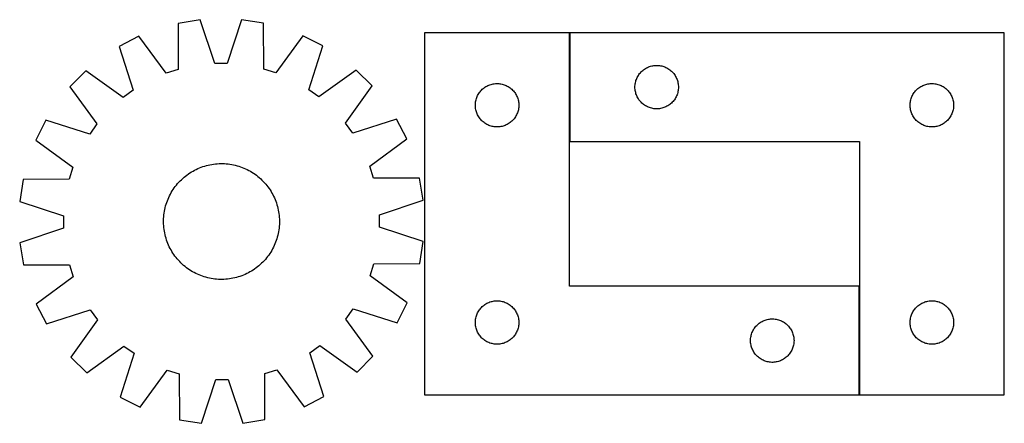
# Model space of a CAD drawing. Header units: millimetres. Extents: x 7 to 1492, y 7 to 286.
# Tile 1 of 2: x 7 to 687, y 7 to 286. Entities that reach past the tile are written whole.
import ezdxf

# ---------------------------------------------------------------- set-up
doc = ezdxf.new("R2010")
doc.units = ezdxf.units.MM
doc.layers.add('COMMON', color=5, linetype='CONTINUOUS', true_color=0x0000ff)
doc.layers.add('CUT', color=7, linetype='CONTINUOUS', true_color=0x000000)

msp = doc.modelspace()

# ---------------------------------------------------------------- linework, layer by layer
at = {"layer": 'COMMON'}
for p, q in [((386.418242, 276.960029), (386.418242, 201.960029)), ((586.418242, 101.960029), (586.418242, 26.960029))]:
    msp.add_line(p, q, dxfattribs=at)
at = {"layer": 'CUT'}
for p, q in [((131.319935, 285.916072), (116.131114, 283.460416)), ((141.39889, 255.793167), (131.319935, 285.916072)), ((159.858636, 286.007641), (149.97319, 255.820678)), ((175.062903, 283.649504), (159.858636, 286.007641)), ((116.131114, 283.460416), (116.05778, 251.696138)), ((175.340069, 251.88635), (175.062903, 283.649504)), ((89.017493, 274.554386), (75.330904, 267.525314)), ((107.911638, 249.020369), (89.017493, 274.554386)), ((202.233117, 274.917647), (183.503214, 249.262911)), ((215.96453, 267.976549), (202.233117, 274.917647)), ((386.318242, 276.960029), (286.318242, 276.960029)), ((286.318242, 276.960029), (286.318242, 26.960029)), ((386.318242, 101.960029), (386.318242, 276.960029)), ((686.518243, 276.960029), (386.518243, 276.960029)), ((386.518243, 276.960029), (386.518243, 201.960029)), ((686.518243, 26.960029), (686.518243, 276.960029)), ((75.330904, 267.525314), (85.076862, 237.293029)), ((206.412776, 237.682346), (215.96453, 267.976549)), ((116.05778, 251.696138), (107.911638, 249.020369)), ((149.97319, 255.820678), (141.39889, 255.793167)), ((183.503214, 249.262911), (175.340069, 251.88635)), ((437.515029, 251.457617), (438.144588, 251.905184)), ((438.144588, 251.905184), (438.796351, 252.319748)), ((438.796351, 252.319748), (439.468592, 252.700211)), ((439.468592, 252.700211), (440.159528, 253.045563)), ((440.159528, 253.045563), (440.867325, 253.354888)), ((440.867325, 253.354888), (441.590108, 253.627367)), ((441.590108, 253.627367), (442.325959, 253.862277)), ((442.325959, 253.862277), (443.072927, 254.058994)), ((443.072927, 254.058994), (443.829032, 254.216998)), ((443.829032, 254.216998), (444.592268, 254.335869)), ((444.592268, 254.335869), (445.360612, 254.415292)), ((445.360612, 254.415292), (446.132025, 254.455056)), ((446.132025, 254.455056), (446.904462, 254.455056)), ((446.904462, 254.455056), (447.675875, 254.415292)), ((447.675875, 254.415292), (448.444219, 254.335869)), ((448.444219, 254.335869), (449.207455, 254.216998)), ((449.207455, 254.216998), (449.96356, 254.058994)), ((449.96356, 254.058994), (450.710528, 253.862277)), ((450.710528, 253.862277), (451.446379, 253.627367)), ((451.446379, 253.627367), (452.169162, 253.354888)), ((452.169162, 253.354888), (452.876959, 253.045563)), ((452.876959, 253.045563), (453.567895, 252.700211)), ((453.567895, 252.700211), (454.240136, 252.319748)), ((454.240136, 252.319748), (454.891899, 251.905184)), ((454.891899, 251.905184), (455.521458, 251.457617)), ((52.296433, 250.676606), (41.451816, 239.762174)), ((78.156279, 232.230925), (52.296433, 250.676606)), ((239.106646, 251.276002), (213.365701, 232.664756)), ((250.021079, 240.431386), (239.106646, 251.276002)), ((432.228713, 244.021751), (432.482491, 244.75131)), ((432.482491, 244.75131), (432.77349, 245.466837)), ((432.77349, 245.466837), (433.100937, 246.166435)), ((433.100937, 246.166435), (433.463965, 246.84825)), ((433.463965, 246.84825), (433.86161, 247.510472)), ((433.86161, 247.510472), (434.292818, 248.151345)), ((434.292818, 248.151345), (434.756446, 248.769171)), ((434.756446, 248.769171), (435.251265, 249.36231)), ((435.251265, 249.36231), (435.775961, 249.929191)), ((435.775961, 249.929191), (436.329143, 250.468309)), ((436.329143, 250.468309), (436.909346, 250.978235)), ((436.909346, 250.978235), (437.515029, 251.457617)), ((455.521458, 251.457617), (456.127141, 250.978235)), ((456.127141, 250.978235), (456.707344, 250.468309)), ((456.707344, 250.468309), (457.260526, 249.929191)), ((457.260526, 249.929191), (457.785222, 249.36231)), ((457.785222, 249.36231), (458.280041, 248.769171)), ((458.280041, 248.769171), (458.743669, 248.151345)), ((458.743669, 248.151345), (459.174877, 247.510472)), ((459.174877, 247.510472), (459.572522, 246.84825)), ((459.572522, 246.84825), (459.93555, 246.166435)), ((459.93555, 246.166435), (460.262997, 245.466837)), ((460.262997, 245.466837), (460.553996, 244.75131)), ((460.553996, 244.75131), (460.807774, 244.021751)), ((41.451816, 239.762174), (60.063063, 214.021229)), ((231.575398, 214.57154), (250.021079, 240.431386)), ((325.57596, 237.429191), (326.129142, 237.968309)), ((326.129142, 237.968309), (326.709345, 238.478235)), ((326.709345, 238.478235), (327.315028, 238.957617)), ((327.315028, 238.957617), (327.944587, 239.405184)), ((327.944587, 239.405184), (328.59635, 239.819748)), ((328.59635, 239.819748), (329.268591, 240.200211)), ((329.268591, 240.200211), (329.959527, 240.545563)), ((329.959527, 240.545563), (330.667324, 240.854888)), ((330.667324, 240.854888), (331.390107, 241.127367)), ((331.390107, 241.127367), (332.125958, 241.362277)), ((332.125958, 241.362277), (332.872926, 241.558994)), ((332.872926, 241.558994), (333.629031, 241.716998)), ((333.629031, 241.716998), (334.392267, 241.835869)), ((334.392267, 241.835869), (335.160611, 241.915292)), ((335.160611, 241.915292), (335.932024, 241.955056)), ((335.932024, 241.955056), (336.704461, 241.955056)), ((336.704461, 241.955056), (337.475874, 241.915292)), ((337.475874, 241.915292), (338.244218, 241.835869)), ((338.244218, 241.835869), (339.007454, 241.716998)), ((339.007454, 241.716998), (339.763559, 241.558994)), ((339.763559, 241.558994), (340.510527, 241.362277)), ((340.510527, 241.362277), (341.246378, 241.127367)), ((341.246378, 241.127367), (341.969161, 240.854888)), ((341.969161, 240.854888), (342.676958, 240.545563)), ((342.676958, 240.545563), (343.367894, 240.200211)), ((343.367894, 240.200211), (344.040135, 239.819748)), ((344.040135, 239.819748), (344.691898, 239.405184)), ((344.691898, 239.405184), (345.321457, 238.957617)), ((345.321457, 238.957617), (345.92714, 238.478235)), ((345.92714, 238.478235), (346.507343, 237.968309)), ((346.507343, 237.968309), (347.060525, 237.429191)), ((431.518243, 239.460029), (431.538132, 240.23221)), ((431.538132, 238.687847), (431.518243, 239.460029)), ((431.538132, 240.23221), (431.597745, 241.002344)), ((431.597745, 237.917714), (431.538132, 238.687847)), ((431.597745, 241.002344), (431.696925, 241.768387)), ((431.696925, 241.768387), (431.835408, 242.52831)), ((431.835408, 242.52831), (432.012828, 243.280095)), ((432.012828, 243.280095), (432.228713, 244.021751)), ((460.807774, 244.021751), (461.023659, 243.280095)), ((461.023659, 243.280095), (461.201079, 242.52831)), ((461.201079, 242.52831), (461.339562, 241.768387)), ((461.339562, 241.768387), (461.438742, 241.002344)), ((461.438742, 241.002344), (461.498355, 240.23221)), ((461.498355, 238.687847), (461.438742, 237.917714)), ((461.498355, 240.23221), (461.518243, 239.460029)), ((461.518243, 239.460029), (461.498355, 238.687847)), ((625.775961, 237.429191), (626.329143, 237.968309)), ((626.329143, 237.968309), (626.909346, 238.478235)), ((626.909346, 238.478235), (627.515029, 238.957617)), ((627.515029, 238.957617), (628.144588, 239.405184)), ((628.144588, 239.405184), (628.796351, 239.819748)), ((628.796351, 239.819748), (629.468592, 240.200211)), ((629.468592, 240.200211), (630.159528, 240.545563)), ((630.159528, 240.545563), (630.867325, 240.854888)), ((630.867325, 240.854888), (631.590108, 241.127367)), ((631.590108, 241.127367), (632.325959, 241.362277)), ((632.325959, 241.362277), (633.072927, 241.558994)), ((633.072927, 241.558994), (633.829032, 241.716998)), ((633.829032, 241.716998), (634.592268, 241.835869)), ((634.592268, 241.835869), (635.360612, 241.915292)), ((635.360612, 241.915292), (636.132025, 241.955056)), ((636.132025, 241.955056), (636.904462, 241.955056)), ((636.904462, 241.955056), (637.675875, 241.915292)), ((637.675875, 241.915292), (638.444219, 241.835869)), ((638.444219, 241.835869), (639.207455, 241.716998)), ((639.207455, 241.716998), (639.96356, 241.558994)), ((639.96356, 241.558994), (640.710528, 241.362277)), ((640.710528, 241.362277), (641.446379, 241.127367)), ((641.446379, 241.127367), (642.169162, 240.854888)), ((642.169162, 240.854888), (642.876959, 240.545563)), ((642.876959, 240.545563), (643.567895, 240.200211)), ((643.567895, 240.200211), (644.240136, 239.819748)), ((644.240136, 239.819748), (644.891899, 239.405184)), ((644.891899, 239.405184), (645.521458, 238.957617)), ((645.521458, 238.957617), (646.127141, 238.478235)), ((646.127141, 238.478235), (646.707344, 237.968309)), ((646.707344, 237.968309), (647.260526, 237.429191)), ((85.076862, 237.293029), (78.156279, 232.230925)), ((213.365701, 232.664756), (206.412776, 237.682346)), ((321.812827, 230.780095), (322.028712, 231.521751)), ((322.028712, 231.521751), (322.28249, 232.25131)), ((322.28249, 232.25131), (322.573489, 232.966837)), ((322.573489, 232.966837), (322.900936, 233.666435)), ((322.900936, 233.666435), (323.263964, 234.34825)), ((323.263964, 234.34825), (323.661609, 235.010472)), ((323.661609, 235.010472), (324.092817, 235.651345)), ((324.092817, 235.651345), (324.556445, 236.269171)), ((324.556445, 236.269171), (325.051264, 236.86231)), ((325.051264, 236.86231), (325.57596, 237.429191)), ((347.060525, 237.429191), (347.585221, 236.86231)), ((347.585221, 236.86231), (348.08004, 236.269171)), ((348.08004, 236.269171), (348.543668, 235.651345)), ((348.543668, 235.651345), (348.974876, 235.010472)), ((348.974876, 235.010472), (349.372521, 234.34825)), ((349.372521, 234.34825), (349.735549, 233.666435)), ((349.735549, 233.666435), (350.062996, 232.966837)), ((350.062996, 232.966837), (350.353995, 232.25131)), ((350.353995, 232.25131), (350.607773, 231.521751)), ((350.607773, 231.521751), (350.823658, 230.780095)), ((431.696925, 237.15167), (431.597745, 237.917714)), ((431.835408, 236.391748), (431.696925, 237.15167)), ((432.012828, 235.639962), (431.835408, 236.391748)), ((432.228713, 234.898306), (432.012828, 235.639962)), ((432.482491, 234.168747), (432.228713, 234.898306)), ((432.77349, 233.45322), (432.482491, 234.168747)), ((433.100937, 232.753622), (432.77349, 233.45322)), ((433.463965, 232.071808), (433.100937, 232.753622)), ((433.86161, 231.409586), (433.463965, 232.071808)), ((434.292818, 230.768712), (433.86161, 231.409586)), ((459.174877, 231.409586), (458.743669, 230.768712)), ((459.572522, 232.071808), (459.174877, 231.409586)), ((459.93555, 232.753622), (459.572522, 232.071808)), ((460.262997, 233.45322), (459.93555, 232.753622)), ((460.553996, 234.168747), (460.262997, 233.45322)), ((460.807774, 234.898306), (460.553996, 234.168747)), ((461.023659, 235.639962), (460.807774, 234.898306)), ((461.201079, 236.391748), (461.023659, 235.639962)), ((461.339562, 237.15167), (461.201079, 236.391748)), ((461.438742, 237.917714), (461.339562, 237.15167)), ((622.012828, 230.780095), (622.228713, 231.521751)), ((622.228713, 231.521751), (622.482491, 232.25131)), ((622.482491, 232.25131), (622.77349, 232.966837)), ((622.77349, 232.966837), (623.100937, 233.666435)), ((623.100937, 233.666435), (623.463965, 234.34825)), ((623.463965, 234.34825), (623.86161, 235.010472)), ((623.86161, 235.010472), (624.292818, 235.651345)), ((624.292818, 235.651345), (624.756446, 236.269171)), ((624.756446, 236.269171), (625.251265, 236.86231)), ((625.251265, 236.86231), (625.775961, 237.429191)), ((647.260526, 237.429191), (647.785222, 236.86231)), ((647.785222, 236.86231), (648.280041, 236.269171)), ((648.280041, 236.269171), (648.743669, 235.651345)), ((648.743669, 235.651345), (649.174877, 235.010472)), ((649.174877, 235.010472), (649.572522, 234.34825)), ((649.572522, 234.34825), (649.93555, 233.666435)), ((649.93555, 233.666435), (650.262997, 232.966837)), ((650.262997, 232.966837), (650.553996, 232.25131)), ((650.553996, 232.25131), (650.807774, 231.521751)), ((650.807774, 231.521751), (651.023659, 230.780095)), ((321.318242, 226.960029), (321.338131, 227.73221)), ((321.338131, 226.187847), (321.318242, 226.960029)), ((321.338131, 227.73221), (321.397744, 228.502344)), ((321.397744, 225.417714), (321.338131, 226.187847)), ((321.397744, 228.502344), (321.496924, 229.268387)), ((321.496924, 224.65167), (321.397744, 225.417714)), ((321.496924, 229.268387), (321.635407, 230.02831)), ((321.635407, 223.891748), (321.496924, 224.65167)), ((321.635407, 230.02831), (321.812827, 230.780095)), ((350.823658, 230.780095), (351.001078, 230.02831)), ((351.001078, 230.02831), (351.139561, 229.268387)), ((351.139561, 224.65167), (351.001078, 223.891748)), ((351.139561, 229.268387), (351.238741, 228.502344)), ((351.238741, 225.417714), (351.139561, 224.65167)), ((351.238741, 228.502344), (351.298354, 227.73221)), ((351.298354, 226.187847), (351.238741, 225.417714)), ((351.298354, 227.73221), (351.318242, 226.960029)), ((351.318242, 226.960029), (351.298354, 226.187847)), ((434.756446, 230.150886), (434.292818, 230.768712)), ((435.251265, 229.557747), (434.756446, 230.150886)), ((435.775961, 228.990866), (435.251265, 229.557747)), ((436.329143, 228.451748), (435.775961, 228.990866)), ((436.909346, 227.941822), (436.329143, 228.451748)), ((437.515029, 227.46244), (436.909346, 227.941822)), ((438.144588, 227.014873), (437.515029, 227.46244)), ((438.796351, 226.600309), (438.144588, 227.014873)), ((439.468592, 226.219847), (438.796351, 226.600309)), ((440.159528, 225.874495), (439.468592, 226.219847)), ((440.867325, 225.565169), (440.159528, 225.874495)), ((441.590108, 225.29269), (440.867325, 225.565169)), ((442.325959, 225.05778), (441.590108, 225.29269)), ((443.072927, 224.861063), (442.325959, 225.05778)), ((443.829032, 224.703059), (443.072927, 224.861063)), ((444.592268, 224.584188), (443.829032, 224.703059)), ((445.360612, 224.504766), (444.592268, 224.584188)), ((446.132025, 224.465002), (445.360612, 224.504766)), ((446.904462, 224.465002), (446.132025, 224.465002)), ((447.675875, 224.504766), (446.904462, 224.465002)), ((448.444219, 224.584188), (447.675875, 224.504766)), ((449.207455, 224.703059), (448.444219, 224.584188)), ((449.96356, 224.861063), (449.207455, 224.703059)), ((450.710528, 225.05778), (449.96356, 224.861063)), ((451.446379, 225.29269), (450.710528, 225.05778)), ((452.169162, 225.565169), (451.446379, 225.29269)), ((452.876959, 225.874495), (452.169162, 225.565169)), ((453.567895, 226.219847), (452.876959, 225.874495)), ((454.240136, 226.600309), (453.567895, 226.219847)), ((454.891899, 227.014873), (454.240136, 226.600309)), ((455.521458, 227.46244), (454.891899, 227.014873)), ((456.127141, 227.941822), (455.521458, 227.46244)), ((456.707344, 228.451748), (456.127141, 227.941822)), ((457.260526, 228.990866), (456.707344, 228.451748)), ((457.785222, 229.557747), (457.260526, 228.990866)), ((458.280041, 230.150886), (457.785222, 229.557747)), ((458.743669, 230.768712), (458.280041, 230.150886)), ((621.518243, 226.960029), (621.538132, 227.73221)), ((621.538132, 226.187847), (621.518243, 226.960029)), ((621.538132, 227.73221), (621.597745, 228.502344)), ((621.597745, 225.417714), (621.538132, 226.187847)), ((621.597745, 228.502344), (621.696925, 229.268387)), ((621.696925, 224.65167), (621.597745, 225.417714)), ((621.696925, 229.268387), (621.835408, 230.02831)), ((621.835408, 223.891748), (621.696925, 224.65167)), ((621.835408, 230.02831), (622.012828, 230.780095)), ((651.023659, 230.780095), (651.201079, 230.02831)), ((651.201079, 230.02831), (651.339562, 229.268387)), ((651.339562, 224.65167), (651.201079, 223.891748)), ((651.339562, 229.268387), (651.438742, 228.502344)), ((651.438742, 225.417714), (651.339562, 224.65167)), ((651.438742, 228.502344), (651.498355, 227.73221)), ((651.498355, 226.187847), (651.438742, 225.417714)), ((651.498355, 227.73221), (651.518243, 226.960029)), ((651.518243, 226.960029), (651.498355, 226.187847)), ((321.812827, 223.139962), (321.635407, 223.891748)), ((322.028712, 222.398306), (321.812827, 223.139962)), ((322.28249, 221.668747), (322.028712, 222.398306)), ((322.573489, 220.95322), (322.28249, 221.668747)), ((322.900936, 220.253622), (322.573489, 220.95322)), ((323.263964, 219.571808), (322.900936, 220.253622)), ((323.661609, 218.909586), (323.263964, 219.571808)), ((324.092817, 218.268712), (323.661609, 218.909586)), ((324.556445, 217.650886), (324.092817, 218.268712)), ((325.051264, 217.057747), (324.556445, 217.650886)), ((348.08004, 217.650886), (347.585221, 217.057747)), ((348.543668, 218.268712), (348.08004, 217.650886)), ((348.974876, 218.909586), (348.543668, 218.268712)), ((349.372521, 219.571808), (348.974876, 218.909586)), ((349.735549, 220.253622), (349.372521, 219.571808)), ((350.062996, 220.95322), (349.735549, 220.253622)), ((350.353995, 221.668747), (350.062996, 220.95322)), ((350.607773, 222.398306), (350.353995, 221.668747)), ((350.823658, 223.139962), (350.607773, 222.398306)), ((351.001078, 223.891748), (350.823658, 223.139962)), ((622.012828, 223.139962), (621.835408, 223.891748)), ((622.228713, 222.398306), (622.012828, 223.139962)), ((622.482491, 221.668747), (622.228713, 222.398306)), ((622.77349, 220.95322), (622.482491, 221.668747)), ((623.100937, 220.253622), (622.77349, 220.95322)), ((623.463965, 219.571808), (623.100937, 220.253622)), ((623.86161, 218.909586), (623.463965, 219.571808)), ((624.292818, 218.268712), (623.86161, 218.909586)), ((624.756446, 217.650886), (624.292818, 218.268712)), ((625.251265, 217.057747), (624.756446, 217.650886)), ((648.280041, 217.650886), (647.785222, 217.057747)), ((648.743669, 218.268712), (648.280041, 217.650886)), ((649.174877, 218.909586), (648.743669, 218.268712)), ((649.572522, 219.571808), (649.174877, 218.909586)), ((649.93555, 220.253622), (649.572522, 219.571808)), ((650.262997, 220.95322), (649.93555, 220.253622)), ((650.553996, 221.668747), (650.262997, 220.95322)), ((650.807774, 222.398306), (650.553996, 221.668747)), ((651.023659, 223.139962), (650.807774, 222.398306)), ((651.201079, 223.891748), (651.023659, 223.139962)), ((24.75127, 216.620057), (17.810171, 202.888644)), ((55.045473, 207.068304), (24.75127, 216.620057)), ((60.063063, 214.021229), (55.045473, 207.068304)), ((236.637502, 207.650957), (231.575398, 214.57154)), ((266.869787, 217.396914), (236.637502, 207.650957)), ((273.898858, 203.710326), (266.869787, 217.396914)), ((325.57596, 216.490866), (325.051264, 217.057747)), ((326.129142, 215.951748), (325.57596, 216.490866)), ((326.709345, 215.441822), (326.129142, 215.951748)), ((327.315028, 214.96244), (326.709345, 215.441822)), ((327.944587, 214.514873), (327.315028, 214.96244)), ((328.59635, 214.100309), (327.944587, 214.514873)), ((329.268591, 213.719847), (328.59635, 214.100309)), ((329.959527, 213.374495), (329.268591, 213.719847)), ((330.667324, 213.065169), (329.959527, 213.374495)), ((331.390107, 212.79269), (330.667324, 213.065169)), ((332.125958, 212.55778), (331.390107, 212.79269)), ((332.872926, 212.361063), (332.125958, 212.55778)), ((333.629031, 212.203059), (332.872926, 212.361063)), ((334.392267, 212.084188), (333.629031, 212.203059)), ((335.160611, 212.004766), (334.392267, 212.084188)), ((335.932024, 211.965002), (335.160611, 212.004766)), ((336.704461, 211.965002), (335.932024, 211.965002)), ((337.475874, 212.004766), (336.704461, 211.965002)), ((338.244218, 212.084188), (337.475874, 212.004766)), ((339.007454, 212.203059), (338.244218, 212.084188)), ((339.763559, 212.361063), (339.007454, 212.203059)), ((340.510527, 212.55778), (339.763559, 212.361063)), ((341.246378, 212.79269), (340.510527, 212.55778)), ((341.969161, 213.065169), (341.246378, 212.79269)), ((342.676958, 213.374495), (341.969161, 213.065169)), ((343.367894, 213.719847), (342.676958, 213.374495)), ((344.040135, 214.100309), (343.367894, 213.719847)), ((344.691898, 214.514873), (344.040135, 214.100309)), ((345.321457, 214.96244), (344.691898, 214.514873)), ((345.92714, 215.441822), (345.321457, 214.96244)), ((346.507343, 215.951748), (345.92714, 215.441822)), ((347.060525, 216.490866), (346.507343, 215.951748)), ((347.585221, 217.057747), (347.060525, 216.490866)), ((625.775961, 216.490866), (625.251265, 217.057747)), ((626.329143, 215.951748), (625.775961, 216.490866)), ((626.909346, 215.441822), (626.329143, 215.951748)), ((627.515029, 214.96244), (626.909346, 215.441822)), ((628.144588, 214.514873), (627.515029, 214.96244)), ((628.796351, 214.100309), (628.144588, 214.514873)), ((629.468592, 213.719847), (628.796351, 214.100309)), ((630.159528, 213.374495), (629.468592, 213.719847)), ((630.867325, 213.065169), (630.159528, 213.374495)), ((631.590108, 212.79269), (630.867325, 213.065169)), ((632.325959, 212.55778), (631.590108, 212.79269)), ((633.072927, 212.361063), (632.325959, 212.55778)), ((633.829032, 212.203059), (633.072927, 212.361063)), ((634.592268, 212.084188), (633.829032, 212.203059)), ((635.360612, 212.004766), (634.592268, 212.084188)), ((636.132025, 211.965002), (635.360612, 212.004766)), ((636.904462, 211.965002), (636.132025, 211.965002)), ((637.675875, 212.004766), (636.904462, 211.965002)), ((638.444219, 212.084188), (637.675875, 212.004766)), ((639.207455, 212.203059), (638.444219, 212.084188)), ((639.96356, 212.361063), (639.207455, 212.203059)), ((640.710528, 212.55778), (639.96356, 212.361063)), ((641.446379, 212.79269), (640.710528, 212.55778)), ((642.169162, 213.065169), (641.446379, 212.79269)), ((642.876959, 213.374495), (642.169162, 213.065169)), ((643.567895, 213.719847), (642.876959, 213.374495)), ((644.240136, 214.100309), (643.567895, 213.719847)), ((644.891899, 214.514873), (644.240136, 214.100309)), ((645.521458, 214.96244), (644.891899, 214.514873)), ((646.127141, 215.441822), (645.521458, 214.96244)), ((646.707344, 215.951748), (646.127141, 215.441822)), ((647.260526, 216.490866), (646.707344, 215.951748)), ((647.785222, 217.057747), (647.260526, 216.490866)), ((17.810171, 202.888644), (43.464908, 184.158742)), ((248.364841, 184.81618), (273.898858, 203.710326)), ((386.518243, 201.960029), (586.518243, 201.960029)), ((586.518243, 201.960029), (586.518243, 26.960029)), ((43.464908, 184.158742), (40.841469, 175.995597)), ((129.745102, 183.223877), (130.900645, 183.717564)), ((130.900645, 183.717564), (132.071125, 184.174712)), ((132.071125, 184.174712), (133.255386, 184.594868)), ((133.255386, 184.594868), (134.452261, 184.977619)), ((134.452261, 184.977619), (135.660567, 185.322585)), ((135.660567, 185.322585), (136.879113, 185.629428)), ((136.879113, 185.629428), (138.106696, 185.897844)), ((138.106696, 185.897844), (139.342105, 186.127568)), ((139.342105, 186.127568), (140.584119, 186.318374)), ((140.584119, 186.318374), (141.831514, 186.470073)), ((141.831514, 186.470073), (143.083058, 186.582515)), ((143.083058, 186.582515), (144.337517, 186.65559)), ((144.337517, 186.65559), (145.593652, 186.689226)), ((145.593652, 186.689226), (146.850224, 186.683388)), ((146.850224, 186.683388), (148.105993, 186.638084)), ((148.105993, 186.638084), (149.359718, 186.553357)), ((149.359718, 186.553357), (150.610164, 186.429292)), ((150.610164, 186.429292), (151.856096, 186.266011)), ((151.856096, 186.266011), (153.096284, 186.063674)), ((153.096284, 186.063674), (154.329505, 185.822482)), ((154.329505, 185.822482), (155.554541, 185.542672)), ((155.554541, 185.542672), (156.770184, 185.224522)), ((156.770184, 185.224522), (157.975233, 184.868344)), ((157.975233, 184.868344), (159.1685, 184.47449)), ((159.1685, 184.47449), (160.348807, 184.043349)), ((160.348807, 184.043349), (161.514989, 183.575347)), ((161.514989, 183.575347), (162.665895, 183.070945)), ((251.04061, 176.670038), (248.364841, 184.81618)), ((119.253371, 176.401654), (120.199799, 177.228261)), ((120.199799, 177.228261), (121.171725, 178.024733)), ((121.171725, 178.024733), (122.16819, 178.790282)), ((122.16819, 178.790282), (123.188209, 179.524154)), ((123.188209, 179.524154), (124.230776, 180.225624)), ((124.230776, 180.225624), (125.294862, 180.894)), ((125.294862, 180.894), (126.379418, 181.528623)), ((126.379418, 181.528623), (127.483372, 182.128866)), ((127.483372, 182.128866), (128.605636, 182.694136)), ((128.605636, 182.694136), (129.745102, 183.223877)), ((162.665895, 183.070945), (163.80039, 182.530641)), ((163.80039, 182.530641), (164.917354, 181.954968)), ((164.917354, 181.954968), (166.015684, 181.344495)), ((166.015684, 181.344495), (167.094297, 180.699823)), ((167.094297, 180.699823), (168.152127, 180.02159)), ((168.152127, 180.02159), (169.188133, 179.310464)), ((169.188133, 179.310464), (170.201289, 178.567147)), ((170.201289, 178.567147), (171.190598, 177.792373)), ((171.190598, 177.792373), (172.155083, 176.986906)), ((172.155083, 176.986906), (173.093791, 176.151541)), ((9.078315, 175.718431), (6.720178, 160.514164)), ((40.841469, 175.995597), (9.078315, 175.718431)), ((113.417355, 169.84366), (114.160672, 170.856817)), ((114.160672, 170.856817), (114.935446, 171.846126)), ((114.935446, 171.846126), (115.740913, 172.81061)), ((115.740913, 172.81061), (116.576277, 173.749318)), ((116.576277, 173.749318), (117.440715, 174.661324)), ((117.440715, 174.661324), (118.333373, 175.545727)), ((118.333373, 175.545727), (119.253371, 176.401654)), ((173.093791, 176.151541), (174.005796, 175.287104)), ((174.005796, 175.287104), (174.890199, 174.394446)), ((174.890199, 174.394446), (175.746126, 173.474448)), ((175.746126, 173.474448), (176.572734, 172.528019)), ((176.572734, 172.528019), (177.369205, 171.556093)), ((177.369205, 171.556093), (178.134754, 170.559629)), ((178.134754, 170.559629), (178.868626, 169.53961)), ((282.804889, 176.596705), (251.04061, 176.670038)), ((285.260544, 161.407883), (282.804889, 176.596705)), ((109.152472, 162.170517), (109.656874, 163.321423)), ((109.656874, 163.321423), (110.197178, 164.455918)), ((110.197178, 164.455918), (110.77285, 165.572881)), ((110.77285, 165.572881), (111.383324, 166.671211)), ((111.383324, 166.671211), (112.027995, 167.749824)), ((112.027995, 167.749824), (112.706229, 168.807655)), ((112.706229, 168.807655), (113.417355, 169.84366)), ((178.868626, 169.53961), (179.570096, 168.497043)), ((179.570096, 168.497043), (180.238473, 167.432956)), ((180.238473, 167.432956), (180.873095, 166.348401)), ((180.873095, 166.348401), (181.473338, 165.244446)), ((181.473338, 165.244446), (182.038609, 164.122182)), ((182.038609, 164.122182), (182.568349, 162.982717)), ((6.720178, 160.514164), (36.907141, 150.628718)), ((107.185146, 156.210069), (107.503297, 157.425711)), ((107.503297, 157.425711), (107.859475, 158.630761)), ((107.859475, 158.630761), (108.253328, 159.824028)), ((108.253328, 159.824028), (108.684469, 161.004335)), ((108.684469, 161.004335), (109.152472, 162.170517)), ((182.568349, 162.982717), (183.062037, 161.827174)), ((183.062037, 161.827174), (183.519184, 160.656694)), ((183.519184, 160.656694), (183.93934, 159.472433)), ((183.93934, 159.472433), (184.322091, 158.275558)), ((184.322091, 158.275558), (184.667058, 157.067251)), ((184.667058, 157.067251), (184.9739, 155.848705)), ((255.137639, 151.328928), (285.260544, 161.407883)), ((36.907141, 150.628718), (36.934652, 142.054418)), ((106.089735, 148.76152), (106.174461, 150.015246)), ((106.174461, 150.015246), (106.298527, 151.265692)), ((106.298527, 151.265692), (106.461808, 152.511624)), ((106.461808, 152.511624), (106.664145, 153.751812)), ((106.664145, 153.751812), (106.905337, 154.985032)), ((106.905337, 154.985032), (107.185146, 156.210069)), ((184.9739, 155.848705), (185.242316, 154.621122)), ((185.242316, 154.621122), (185.472041, 153.385714)), ((185.472041, 153.385714), (185.662846, 152.1437)), ((185.662846, 152.1437), (185.814545, 150.896305)), ((185.814545, 150.896305), (185.926988, 149.64476)), ((185.926988, 149.64476), (186.000063, 148.390301)), ((255.16515, 142.754629), (255.137639, 151.328928)), ((106.038593, 146.24918), (106.04443, 147.505752)), ((106.072229, 144.993045), (106.038593, 146.24918)), ((106.04443, 147.505752), (106.089735, 148.76152)), ((106.145303, 143.738586), (106.072229, 144.993045)), ((106.257746, 142.487042), (106.145303, 143.738586)), ((185.89783, 143.3681), (185.773764, 142.117654)), ((185.982556, 144.621826), (185.89783, 143.3681)), ((186.027861, 145.877594), (185.982556, 144.621826)), ((186.000063, 148.390301), (186.033698, 147.134166)), ((186.033698, 147.134166), (186.027861, 145.877594)), ((36.934652, 142.054418), (6.811747, 131.975463)), ((106.409445, 141.239647), (106.257746, 142.487042)), ((106.60025, 139.997632), (106.409445, 141.239647)), ((106.829975, 138.762224), (106.60025, 139.997632)), ((107.098391, 137.534641), (106.829975, 138.762224)), ((107.405233, 136.316095), (107.098391, 137.534641)), ((107.7502, 135.107788), (107.405233, 136.316095)), ((184.887145, 137.173278), (184.568994, 135.957635)), ((185.166954, 138.398314), (184.887145, 137.173278)), ((185.408146, 139.631535), (185.166954, 138.398314)), ((185.610483, 140.871723), (185.408146, 139.631535)), ((185.773764, 142.117654), (185.610483, 140.871723)), ((285.352113, 132.869183), (255.16515, 142.754629)), ((6.811747, 131.975463), (9.267402, 116.786641)), ((108.132951, 133.910914), (107.7502, 135.107788)), ((108.553107, 132.726652), (108.132951, 133.910914)), ((109.010254, 131.556172), (108.553107, 132.726652)), ((109.503942, 130.40063), (109.010254, 131.556172)), ((110.033682, 129.261164), (109.503942, 130.40063)), ((110.598953, 128.1389), (110.033682, 129.261164)), ((182.415417, 130.061923), (181.875113, 128.927429)), ((182.919819, 131.21283), (182.415417, 130.061923)), ((183.387822, 132.379012), (182.919819, 131.21283)), ((183.818963, 133.559319), (183.387822, 132.379012)), ((184.212816, 134.752586), (183.818963, 133.559319)), ((184.568994, 135.957635), (184.212816, 134.752586)), ((282.993976, 117.664916), (285.352113, 132.869183)), ((111.199196, 127.034946), (110.598953, 128.1389)), ((111.833818, 125.95039), (111.199196, 127.034946)), ((112.502195, 124.886304), (111.833818, 125.95039)), ((113.203665, 123.843736), (112.502195, 124.886304)), ((113.937537, 122.823717), (113.203665, 123.843736)), ((114.703086, 121.827253), (113.937537, 122.823717)), ((177.911619, 122.526529), (177.136845, 121.537221)), ((178.654936, 123.539686), (177.911619, 122.526529)), ((179.366062, 124.575691), (178.654936, 123.539686)), ((180.044296, 125.633522), (179.366062, 124.575691)), ((180.688967, 126.712135), (180.044296, 125.633522)), ((181.299441, 127.810465), (180.688967, 126.712135)), ((181.875113, 128.927429), (181.299441, 127.810465)), ((9.267402, 116.786641), (41.031681, 116.713308)), ((41.031681, 116.713308), (43.70745, 108.567166)), ((115.499557, 120.855327), (114.703086, 121.827253)), ((116.326165, 119.908898), (115.499557, 120.855327)), ((117.182092, 118.988901), (116.326165, 119.908898)), ((118.066495, 118.096243), (117.182092, 118.988901)), ((118.9785, 117.231805), (118.066495, 118.096243)), ((119.917208, 116.39644), (118.9785, 117.231805)), ((120.881693, 115.590974), (119.917208, 116.39644)), ((121.871002, 114.8162), (120.881693, 115.590974)), ((171.872492, 116.155085), (170.900566, 115.358614)), ((172.81892, 116.981692), (171.872492, 116.155085)), ((173.738918, 117.83762), (172.81892, 116.981692)), ((174.631576, 118.722022), (173.738918, 117.83762)), ((175.496014, 119.634028), (174.631576, 118.722022)), ((176.331378, 120.572736), (175.496014, 119.634028)), ((177.136845, 121.537221), (176.331378, 120.572736)), ((248.607383, 109.224604), (251.230822, 117.387749)), ((251.230822, 117.387749), (282.993976, 117.664916)), ((122.884158, 114.072883), (121.871002, 114.8162)), ((123.920164, 113.361757), (122.884158, 114.072883)), ((124.977994, 112.683523), (123.920164, 113.361757)), ((126.056607, 112.038852), (124.977994, 112.683523)), ((127.154937, 111.428378), (126.056607, 112.038852)), ((128.271901, 110.852705), (127.154937, 111.428378)), ((129.406396, 110.312401), (128.271901, 110.852705)), ((130.557302, 109.807999), (129.406396, 110.312401)), ((131.723484, 109.339997), (130.557302, 109.807999)), ((132.903791, 108.908856), (131.723484, 109.339997)), ((134.097058, 108.515002), (132.903791, 108.908856)), ((158.816905, 108.788478), (157.62003, 108.405728)), ((160.001166, 109.208634), (158.816905, 108.788478)), ((161.171646, 109.665782), (160.001166, 109.208634)), ((162.327189, 110.15947), (161.171646, 109.665782)), ((163.466655, 110.68921), (162.327189, 110.15947)), ((164.588919, 111.254481), (163.466655, 110.68921)), ((165.692873, 111.854723), (164.588919, 111.254481)), ((166.777429, 112.489346), (165.692873, 111.854723)), ((167.841515, 113.157722), (166.777429, 112.489346)), ((168.884082, 113.859193), (167.841515, 113.157722)), ((169.904101, 114.593064), (168.884082, 113.859193)), ((170.900566, 115.358614), (169.904101, 114.593064)), ((274.26212, 90.494702), (248.607383, 109.224604)), ((43.70745, 108.567166), (18.173433, 89.67302)), ((135.302107, 108.158824), (134.097058, 108.515002)), ((136.51775, 107.840674), (135.302107, 108.158824)), ((137.742786, 107.560864), (136.51775, 107.840674)), ((138.976007, 107.319672), (137.742786, 107.560864)), ((140.216195, 107.117336), (138.976007, 107.319672)), ((141.462127, 106.954054), (140.216195, 107.117336)), ((142.712573, 106.829989), (141.462127, 106.954054)), ((143.966298, 106.745262), (142.712573, 106.829989)), ((145.222067, 106.699958), (143.966298, 106.745262)), ((146.478639, 106.694121), (145.222067, 106.699958)), ((147.734774, 106.727756), (146.478639, 106.694121)), ((148.989233, 106.800831), (147.734774, 106.727756)), ((150.240777, 106.913274), (148.989233, 106.800831)), ((151.488172, 107.064972), (150.240777, 106.913274)), ((152.730186, 107.255778), (151.488172, 107.064972)), ((153.965595, 107.485502), (152.730186, 107.255778)), ((155.193178, 107.753918), (153.965595, 107.485502)), ((156.411724, 108.060761), (155.193178, 107.753918)), ((157.62003, 108.405728), (156.411724, 108.060761)), ((586.318242, 101.960029), (386.318242, 101.960029)), ((586.318242, 26.960029), (586.318242, 101.960029)), ((18.173433, 89.67302), (25.202504, 75.986432)), ((267.321021, 76.763289), (274.26212, 90.494702)), ((326.129142, 87.968309), (326.709345, 88.478235)), ((326.709345, 88.478235), (327.315028, 88.957617)), ((327.315028, 88.957617), (327.944587, 89.405184)), ((327.944587, 89.405184), (328.59635, 89.819748)), ((328.59635, 89.819748), (329.268591, 90.200211)), ((329.268591, 90.200211), (329.959527, 90.545563)), ((329.959527, 90.545563), (330.667324, 90.854888)), ((330.667324, 90.854888), (331.390107, 91.127367)), ((331.390107, 91.127367), (332.125958, 91.362277)), ((332.125958, 91.362277), (332.872926, 91.558994)), ((332.872926, 91.558994), (333.629031, 91.716998)), ((333.629031, 91.716998), (334.392267, 91.835869)), ((334.392267, 91.835869), (335.160611, 91.915292)), ((335.160611, 91.915292), (335.932024, 91.955056)), ((335.932024, 91.955056), (336.704461, 91.955056)), ((336.704461, 91.955056), (337.475874, 91.915292)), ((337.475874, 91.915292), (338.244218, 91.835869)), ((338.244218, 91.835869), (339.007454, 91.716998)), ((339.007454, 91.716998), (339.763559, 91.558994)), ((339.763559, 91.558994), (340.510527, 91.362277)), ((340.510527, 91.362277), (341.246378, 91.127367)), ((341.246378, 91.127367), (341.969161, 90.854888)), ((341.969161, 90.854888), (342.676958, 90.545563)), ((342.676958, 90.545563), (343.367894, 90.200211)), ((343.367894, 90.200211), (344.040135, 89.819748)), ((344.040135, 89.819748), (344.691898, 89.405184)), ((344.691898, 89.405184), (345.321457, 88.957617)), ((345.321457, 88.957617), (345.92714, 88.478235)), ((345.92714, 88.478235), (346.507343, 87.968309)), ((626.329143, 87.968309), (626.909346, 88.478235)), ((626.909346, 88.478235), (627.515029, 88.957617)), ((627.515029, 88.957617), (628.144588, 89.405184)), ((628.144588, 89.405184), (628.796351, 89.819748)), ((628.796351, 89.819748), (629.468592, 90.200211)), ((629.468592, 90.200211), (630.159528, 90.545563)), ((630.159528, 90.545563), (630.867325, 90.854888)), ((630.867325, 90.854888), (631.590108, 91.127367)), ((631.590108, 91.127367), (632.325959, 91.362277)), ((632.325959, 91.362277), (633.072927, 91.558994)), ((633.072927, 91.558994), (633.829032, 91.716998)), ((633.829032, 91.716998), (634.592268, 91.835869)), ((634.592268, 91.835869), (635.360612, 91.915292)), ((635.360612, 91.915292), (636.132025, 91.955056)), ((636.132025, 91.955056), (636.904462, 91.955056)), ((636.904462, 91.955056), (637.675875, 91.915292)), ((637.675875, 91.915292), (638.444219, 91.835869)), ((638.444219, 91.835869), (639.207455, 91.716998)), ((639.207455, 91.716998), (639.96356, 91.558994)), ((639.96356, 91.558994), (640.710528, 91.362277)), ((640.710528, 91.362277), (641.446379, 91.127367)), ((641.446379, 91.127367), (642.169162, 90.854888)), ((642.169162, 90.854888), (642.876959, 90.545563)), ((642.876959, 90.545563), (643.567895, 90.200211)), ((643.567895, 90.200211), (644.240136, 89.819748)), ((644.240136, 89.819748), (644.891899, 89.405184)), ((644.891899, 89.405184), (645.521458, 88.957617)), ((645.521458, 88.957617), (646.127141, 88.478235)), ((646.127141, 88.478235), (646.707344, 87.968309)), ((25.202504, 75.986432), (55.434789, 85.73239)), ((55.434789, 85.73239), (60.496893, 78.811806)), ((232.009228, 79.362118), (237.026818, 86.315042)), ((237.026818, 86.315042), (267.321021, 76.763289)), ((322.028712, 81.521751), (322.28249, 82.25131)), ((322.28249, 82.25131), (322.573489, 82.966837)), ((322.573489, 82.966837), (322.900936, 83.666435)), ((322.900936, 83.666435), (323.263964, 84.34825)), ((323.263964, 84.34825), (323.661609, 85.010472)), ((323.661609, 85.010472), (324.092817, 85.651345)), ((324.092817, 85.651345), (324.556445, 86.269171)), ((324.556445, 86.269171), (325.051264, 86.86231)), ((325.051264, 86.86231), (325.57596, 87.429191)), ((325.57596, 87.429191), (326.129142, 87.968309)), ((346.507343, 87.968309), (347.060525, 87.429191)), ((347.060525, 87.429191), (347.585221, 86.86231)), ((347.585221, 86.86231), (348.08004, 86.269171)), ((348.08004, 86.269171), (348.543668, 85.651345)), ((348.543668, 85.651345), (348.974876, 85.010472)), ((348.974876, 85.010472), (349.372521, 84.34825)), ((349.372521, 84.34825), (349.735549, 83.666435)), ((349.735549, 83.666435), (350.062996, 82.966837)), ((350.062996, 82.966837), (350.353995, 82.25131)), ((350.353995, 82.25131), (350.607773, 81.521751)), ((622.228713, 81.521751), (622.482491, 82.25131)), ((622.482491, 82.25131), (622.77349, 82.966837)), ((622.77349, 82.966837), (623.100937, 83.666435)), ((623.100937, 83.666435), (623.463965, 84.34825)), ((623.463965, 84.34825), (623.86161, 85.010472)), ((623.86161, 85.010472), (624.292818, 85.651345)), ((624.292818, 85.651345), (624.756446, 86.269171)), ((624.756446, 86.269171), (625.251265, 86.86231)), ((625.251265, 86.86231), (625.775961, 87.429191)), ((625.775961, 87.429191), (626.329143, 87.968309)), ((646.707344, 87.968309), (647.260526, 87.429191)), ((647.260526, 87.429191), (647.785222, 86.86231)), ((647.785222, 86.86231), (648.280041, 86.269171)), ((648.280041, 86.269171), (648.743669, 85.651345)), ((648.743669, 85.651345), (649.174877, 85.010472)), ((649.174877, 85.010472), (649.572522, 84.34825)), ((649.572522, 84.34825), (649.93555, 83.666435)), ((649.93555, 83.666435), (650.262997, 82.966837)), ((650.262997, 82.966837), (650.553996, 82.25131)), ((650.553996, 82.25131), (650.807774, 81.521751)), ((60.496893, 78.811806), (42.051212, 52.951961)), ((250.620475, 53.621172), (232.009228, 79.362118)), ((321.318242, 76.960029), (321.338131, 77.73221)), ((321.338131, 76.187847), (321.318242, 76.960029)), ((321.338131, 77.73221), (321.397744, 78.502344)), ((321.397744, 75.417714), (321.338131, 76.187847)), ((321.397744, 78.502344), (321.496924, 79.268387)), ((321.496924, 74.65167), (321.397744, 75.417714)), ((321.496924, 79.268387), (321.635407, 80.02831)), ((321.635407, 80.02831), (321.812827, 80.780095)), ((321.812827, 80.780095), (322.028712, 81.521751)), ((350.607773, 81.521751), (350.823658, 80.780095)), ((350.823658, 80.780095), (351.001078, 80.02831)), ((351.001078, 80.02831), (351.139561, 79.268387)), ((351.139561, 79.268387), (351.238741, 78.502344)), ((351.238741, 75.417714), (351.139561, 74.65167)), ((351.238741, 78.502344), (351.298354, 77.73221)), ((351.298354, 76.187847), (351.238741, 75.417714)), ((351.298354, 77.73221), (351.318242, 76.960029)), ((351.318242, 76.960029), (351.298354, 76.187847)), ((515.051264, 74.36231), (515.57596, 74.929191)), ((515.57596, 74.929191), (516.129142, 75.468309)), ((516.129142, 75.468309), (516.709345, 75.978235)), ((516.709345, 75.978235), (517.315028, 76.457617)), ((517.315028, 76.457617), (517.944587, 76.905184)), ((517.944587, 76.905184), (518.59635, 77.319748)), ((518.59635, 77.319748), (519.268591, 77.700211)), ((519.268591, 77.700211), (519.959527, 78.045563)), ((519.959527, 78.045563), (520.667324, 78.354888)), ((520.667324, 78.354888), (521.390107, 78.627367)), ((521.390107, 78.627367), (522.125958, 78.862277)), ((522.125958, 78.862277), (522.872926, 79.058994)), ((522.872926, 79.058994), (523.629031, 79.216998)), ((523.629031, 79.216998), (524.392267, 79.335869)), ((524.392267, 79.335869), (525.160611, 79.415292)), ((525.160611, 79.415292), (525.932024, 79.455056)), ((525.932024, 79.455056), (526.704461, 79.455056)), ((526.704461, 79.455056), (527.475874, 79.415292)), ((527.475874, 79.415292), (528.244218, 79.335869)), ((528.244218, 79.335869), (529.007454, 79.216998)), ((529.007454, 79.216998), (529.763559, 79.058994)), ((529.763559, 79.058994), (530.510527, 78.862277)), ((530.510527, 78.862277), (531.246378, 78.627367)), ((531.246378, 78.627367), (531.969161, 78.354888)), ((531.969161, 78.354888), (532.676958, 78.045563)), ((532.676958, 78.045563), (533.367894, 77.700211)), ((533.367894, 77.700211), (534.040135, 77.319748)), ((534.040135, 77.319748), (534.691898, 76.905184)), ((534.691898, 76.905184), (535.321457, 76.457617)), ((535.321457, 76.457617), (535.92714, 75.978235)), ((535.92714, 75.978235), (536.507343, 75.468309)), ((536.507343, 75.468309), (537.060525, 74.929191)), ((537.060525, 74.929191), (537.585221, 74.36231)), ((621.518243, 76.960029), (621.538132, 77.73221)), ((621.538132, 76.187847), (621.518243, 76.960029)), ((621.538132, 77.73221), (621.597745, 78.502344)), ((621.597745, 75.417714), (621.538132, 76.187847)), ((621.597745, 78.502344), (621.696925, 79.268387)), ((621.696925, 74.65167), (621.597745, 75.417714)), ((621.696925, 79.268387), (621.835408, 80.02831)), ((621.835408, 80.02831), (622.012828, 80.780095)), ((622.012828, 80.780095), (622.228713, 81.521751)), ((650.807774, 81.521751), (651.023659, 80.780095)), ((651.023659, 80.780095), (651.201079, 80.02831)), ((651.201079, 80.02831), (651.339562, 79.268387)), ((651.339562, 79.268387), (651.438742, 78.502344)), ((651.438742, 75.417714), (651.339562, 74.65167)), ((651.438742, 78.502344), (651.498355, 77.73221)), ((651.498355, 76.187847), (651.438742, 75.417714)), ((651.498355, 77.73221), (651.518243, 76.960029)), ((651.518243, 76.960029), (651.498355, 76.187847)), ((321.635407, 73.891748), (321.496924, 74.65167)), ((321.812827, 73.139962), (321.635407, 73.891748)), ((322.028712, 72.398306), (321.812827, 73.139962)), ((322.28249, 71.668747), (322.028712, 72.398306)), ((322.573489, 70.95322), (322.28249, 71.668747)), ((322.900936, 70.253622), (322.573489, 70.95322)), ((323.263964, 69.571808), (322.900936, 70.253622)), ((323.661609, 68.909586), (323.263964, 69.571808)), ((324.092817, 68.268712), (323.661609, 68.909586)), ((324.556445, 67.650886), (324.092817, 68.268712)), ((348.543668, 68.268712), (348.08004, 67.650886)), ((348.974876, 68.909586), (348.543668, 68.268712)), ((349.372521, 69.571808), (348.974876, 68.909586)), ((349.735549, 70.253622), (349.372521, 69.571808)), ((350.062996, 70.95322), (349.735549, 70.253622)), ((350.353995, 71.668747), (350.062996, 70.95322)), ((350.607773, 72.398306), (350.353995, 71.668747)), ((350.823658, 73.139962), (350.607773, 72.398306)), ((351.001078, 73.891748), (350.823658, 73.139962)), ((351.139561, 74.65167), (351.001078, 73.891748)), ((511.635407, 67.52831), (511.812827, 68.280095)), ((511.812827, 68.280095), (512.028712, 69.021751)), ((512.028712, 69.021751), (512.28249, 69.75131)), ((512.28249, 69.75131), (512.573489, 70.466837)), ((512.573489, 70.466837), (512.900936, 71.166435)), ((512.900936, 71.166435), (513.263964, 71.84825)), ((513.263964, 71.84825), (513.661609, 72.510472)), ((513.661609, 72.510472), (514.092817, 73.151345)), ((514.092817, 73.151345), (514.556445, 73.769171)), ((514.556445, 73.769171), (515.051264, 74.36231)), ((537.585221, 74.36231), (538.08004, 73.769171)), ((538.08004, 73.769171), (538.543668, 73.151345)), ((538.543668, 73.151345), (538.974876, 72.510472)), ((538.974876, 72.510472), (539.372521, 71.84825)), ((539.372521, 71.84825), (539.735549, 71.166435)), ((539.735549, 71.166435), (540.062996, 70.466837)), ((540.062996, 70.466837), (540.353995, 69.75131)), ((540.353995, 69.75131), (540.607773, 69.021751)), ((540.607773, 69.021751), (540.823658, 68.280095)), ((540.823658, 68.280095), (541.001078, 67.52831)), ((621.835408, 73.891748), (621.696925, 74.65167)), ((622.012828, 73.139962), (621.835408, 73.891748)), ((622.228713, 72.398306), (622.012828, 73.139962)), ((622.482491, 71.668747), (622.228713, 72.398306)), ((622.77349, 70.95322), (622.482491, 71.668747)), ((623.100937, 70.253622), (622.77349, 70.95322)), ((623.463965, 69.571808), (623.100937, 70.253622)), ((623.86161, 68.909586), (623.463965, 69.571808)), ((624.292818, 68.268712), (623.86161, 68.909586)), ((624.756446, 67.650886), (624.292818, 68.268712)), ((648.743669, 68.268712), (648.280041, 67.650886)), ((649.174877, 68.909586), (648.743669, 68.268712)), ((649.572522, 69.571808), (649.174877, 68.909586)), ((649.93555, 70.253622), (649.572522, 69.571808)), ((650.262997, 70.95322), (649.93555, 70.253622)), ((650.553996, 71.668747), (650.262997, 70.95322)), ((650.807774, 72.398306), (650.553996, 71.668747)), ((651.023659, 73.139962), (650.807774, 72.398306)), ((651.201079, 73.891748), (651.023659, 73.139962)), ((651.339562, 74.65167), (651.201079, 73.891748)), ((325.051264, 67.057747), (324.556445, 67.650886)), ((325.57596, 66.490866), (325.051264, 67.057747)), ((326.129142, 65.951748), (325.57596, 66.490866)), ((326.709345, 65.441822), (326.129142, 65.951748)), ((327.315028, 64.96244), (326.709345, 65.441822)), ((327.944587, 64.514873), (327.315028, 64.96244)), ((328.59635, 64.100309), (327.944587, 64.514873)), ((329.268591, 63.719847), (328.59635, 64.100309)), ((329.959527, 63.374495), (329.268591, 63.719847)), ((330.667324, 63.065169), (329.959527, 63.374495)), ((331.390107, 62.79269), (330.667324, 63.065169)), ((332.125958, 62.55778), (331.390107, 62.79269)), ((332.872926, 62.361063), (332.125958, 62.55778)), ((333.629031, 62.203059), (332.872926, 62.361063)), ((334.392267, 62.084188), (333.629031, 62.203059)), ((335.160611, 62.004766), (334.392267, 62.084188)), ((335.932024, 61.965002), (335.160611, 62.004766)), ((336.704461, 61.965002), (335.932024, 61.965002)), ((337.475874, 62.004766), (336.704461, 61.965002)), ((338.244218, 62.084188), (337.475874, 62.004766)), ((339.007454, 62.203059), (338.244218, 62.084188)), ((339.763559, 62.361063), (339.007454, 62.203059)), ((340.510527, 62.55778), (339.763559, 62.361063)), ((341.246378, 62.79269), (340.510527, 62.55778)), ((341.969161, 63.065169), (341.246378, 62.79269)), ((342.676958, 63.374495), (341.969161, 63.065169)), ((343.367894, 63.719847), (342.676958, 63.374495)), ((344.040135, 64.100309), (343.367894, 63.719847)), ((344.691898, 64.514873), (344.040135, 64.100309)), ((345.321457, 64.96244), (344.691898, 64.514873)), ((345.92714, 65.441822), (345.321457, 64.96244)), ((346.507343, 65.951748), (345.92714, 65.441822)), ((347.060525, 66.490866), (346.507343, 65.951748)), ((347.585221, 67.057747), (347.060525, 66.490866)), ((348.08004, 67.650886), (347.585221, 67.057747)), ((511.318242, 64.460029), (511.338131, 65.23221)), ((511.338131, 63.687847), (511.318242, 64.460029)), ((511.338131, 65.23221), (511.397744, 66.002344)), ((511.397744, 62.917714), (511.338131, 63.687847)), ((511.397744, 66.002344), (511.496924, 66.768387)), ((511.496924, 62.15167), (511.397744, 62.917714)), ((511.496924, 66.768387), (511.635407, 67.52831)), ((511.635407, 61.391748), (511.496924, 62.15167)), ((511.812827, 60.639962), (511.635407, 61.391748)), ((541.001078, 61.391748), (540.823658, 60.639962)), ((541.001078, 67.52831), (541.139561, 66.768387)), ((541.139561, 62.15167), (541.001078, 61.391748)), ((541.139561, 66.768387), (541.238741, 66.002344)), ((541.238741, 62.917714), (541.139561, 62.15167)), ((541.238741, 66.002344), (541.298354, 65.23221)), ((541.298354, 63.687847), (541.238741, 62.917714)), ((541.298354, 65.23221), (541.318242, 64.460029)), ((541.318242, 64.460029), (541.298354, 63.687847)), ((625.251265, 67.057747), (624.756446, 67.650886)), ((625.775961, 66.490866), (625.251265, 67.057747)), ((626.329143, 65.951748), (625.775961, 66.490866)), ((626.909346, 65.441822), (626.329143, 65.951748)), ((627.515029, 64.96244), (626.909346, 65.441822)), ((628.144588, 64.514873), (627.515029, 64.96244)), ((628.796351, 64.100309), (628.144588, 64.514873)), ((629.468592, 63.719847), (628.796351, 64.100309)), ((630.159528, 63.374495), (629.468592, 63.719847)), ((630.867325, 63.065169), (630.159528, 63.374495)), ((631.590108, 62.79269), (630.867325, 63.065169)), ((632.325959, 62.55778), (631.590108, 62.79269)), ((633.072927, 62.361063), (632.325959, 62.55778)), ((633.829032, 62.203059), (633.072927, 62.361063)), ((634.592268, 62.084188), (633.829032, 62.203059)), ((635.360612, 62.004766), (634.592268, 62.084188)), ((636.132025, 61.965002), (635.360612, 62.004766)), ((636.904462, 61.965002), (636.132025, 61.965002)), ((637.675875, 62.004766), (636.904462, 61.965002)), ((638.444219, 62.084188), (637.675875, 62.004766)), ((639.207455, 62.203059), (638.444219, 62.084188)), ((639.96356, 62.361063), (639.207455, 62.203059)), ((640.710528, 62.55778), (639.96356, 62.361063)), ((641.446379, 62.79269), (640.710528, 62.55778)), ((642.169162, 63.065169), (641.446379, 62.79269)), ((642.876959, 63.374495), (642.169162, 63.065169)), ((643.567895, 63.719847), (642.876959, 63.374495)), ((644.240136, 64.100309), (643.567895, 63.719847)), ((644.891899, 64.514873), (644.240136, 64.100309)), ((645.521458, 64.96244), (644.891899, 64.514873)), ((646.127141, 65.441822), (645.521458, 64.96244)), ((646.707344, 65.951748), (646.127141, 65.441822)), ((647.260526, 66.490866), (646.707344, 65.951748)), ((647.785222, 67.057747), (647.260526, 66.490866)), ((648.280041, 67.650886), (647.785222, 67.057747)), ((52.965645, 42.107344), (78.70659, 60.71859)), ((85.659515, 55.701001), (76.107761, 25.406797)), ((78.70659, 60.71859), (85.659515, 55.701001)), ((206.995429, 56.090317), (213.916012, 61.152421)), ((216.741387, 25.858032), (206.995429, 56.090317)), ((213.916012, 61.152421), (239.775858, 42.70674)), ((512.028712, 59.898306), (511.812827, 60.639962)), ((512.28249, 59.168747), (512.028712, 59.898306)), ((512.573489, 58.45322), (512.28249, 59.168747)), ((512.900936, 57.753622), (512.573489, 58.45322)), ((513.263964, 57.071808), (512.900936, 57.753622)), ((513.661609, 56.409586), (513.263964, 57.071808)), ((514.092817, 55.768712), (513.661609, 56.409586)), ((514.556445, 55.150886), (514.092817, 55.768712)), ((515.051264, 54.557747), (514.556445, 55.150886)), ((515.57596, 53.990866), (515.051264, 54.557747)), ((537.585221, 54.557747), (537.060525, 53.990866)), ((538.08004, 55.150886), (537.585221, 54.557747)), ((538.543668, 55.768712), (538.08004, 55.150886)), ((538.974876, 56.409586), (538.543668, 55.768712)), ((539.372521, 57.071808), (538.974876, 56.409586)), ((539.735549, 57.753622), (539.372521, 57.071808)), ((540.062996, 58.45322), (539.735549, 57.753622)), ((540.353995, 59.168747), (540.062996, 58.45322)), ((540.607773, 59.898306), (540.353995, 59.168747)), ((540.823658, 60.639962), (540.607773, 59.898306)), ((42.051212, 52.951961), (52.965645, 42.107344)), ((239.775858, 42.70674), (250.620475, 53.621172)), ((516.129142, 53.451748), (515.57596, 53.990866)), ((516.709345, 52.941822), (516.129142, 53.451748)), ((517.315028, 52.46244), (516.709345, 52.941822)), ((517.944587, 52.014873), (517.315028, 52.46244)), ((518.59635, 51.600309), (517.944587, 52.014873)), ((519.268591, 51.219847), (518.59635, 51.600309)), ((519.959527, 50.874495), (519.268591, 51.219847)), ((520.667324, 50.565169), (519.959527, 50.874495)), ((521.390107, 50.29269), (520.667324, 50.565169)), ((522.125958, 50.05778), (521.390107, 50.29269)), ((522.872926, 49.861063), (522.125958, 50.05778)), ((523.629031, 49.703059), (522.872926, 49.861063)), ((524.392267, 49.584188), (523.629031, 49.703059)), ((525.160611, 49.504766), (524.392267, 49.584188)), ((525.932024, 49.465002), (525.160611, 49.504766)), ((526.704461, 49.465002), (525.932024, 49.465002)), ((527.475874, 49.504766), (526.704461, 49.465002)), ((528.244218, 49.584188), (527.475874, 49.504766)), ((529.007454, 49.703059), (528.244218, 49.584188)), ((529.763559, 49.861063), (529.007454, 49.703059)), ((530.510527, 50.05778), (529.763559, 49.861063)), ((531.246378, 50.29269), (530.510527, 50.05778)), ((531.969161, 50.565169), (531.246378, 50.29269)), ((532.676958, 50.874495), (531.969161, 50.565169)), ((533.367894, 51.219847), (532.676958, 50.874495)), ((534.040135, 51.600309), (533.367894, 51.219847)), ((534.691898, 52.014873), (534.040135, 51.600309)), ((535.321457, 52.46244), (534.691898, 52.014873)), ((535.92714, 52.941822), (535.321457, 52.46244)), ((536.507343, 53.451748), (535.92714, 52.941822)), ((537.060525, 53.990866), (536.507343, 53.451748)), ((89.839174, 18.465699), (108.569077, 44.120436)), ((108.569077, 44.120436), (116.732222, 41.496996)), ((116.732222, 41.496996), (117.009388, 9.733843)), ((175.941177, 9.92293), (176.014511, 41.687208)), ((176.014511, 41.687208), (184.160653, 44.362978)), ((184.160653, 44.362978), (203.054798, 18.828961)), ((132.213655, 7.375706), (142.099101, 37.562668)), ((142.099101, 37.562668), (150.673401, 37.59018)), ((150.673401, 37.59018), (160.752356, 7.467275)), ((76.107761, 25.406797), (89.839174, 18.465699)), ((203.054798, 18.828961), (216.741387, 25.858032)), ((286.318242, 26.960029), (586.318242, 26.960029)), ((586.518243, 26.960029), (686.518243, 26.960029)), ((117.009388, 9.733843), (132.213655, 7.375706)), ((160.752356, 7.467275), (175.941177, 9.92293))]:
    msp.add_line(p, q, dxfattribs=at)

doc.saveas('drawing.dxf')
